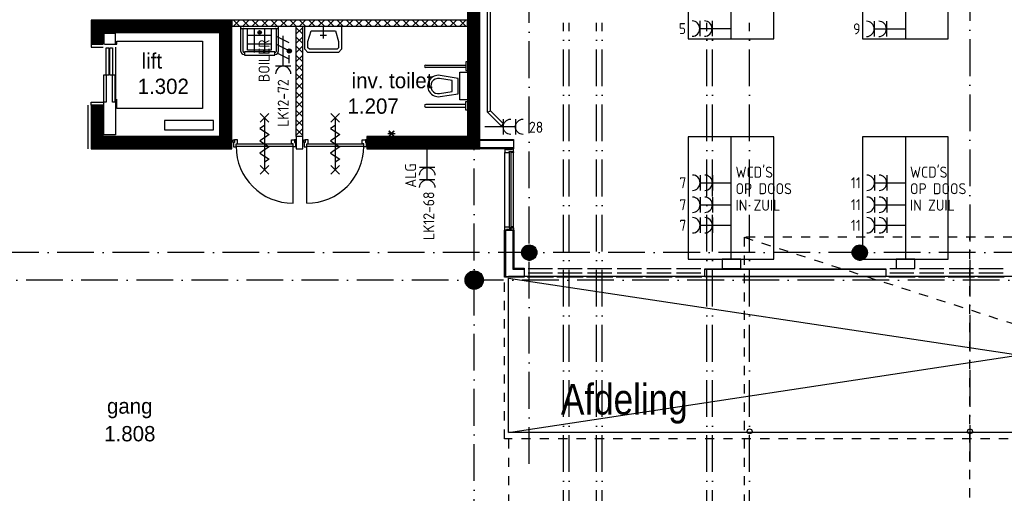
# Model space of a CAD drawing. Header units: millimetres. Extents: x 84333 to 241285, y -2244 to 84291.
# Tile 27 of 74: x 132493 to 148579, y 38094 to 45829. Entities that reach past the tile are written whole.
import ezdxf
from ezdxf.enums import TextEntityAlignment as Align

# ---------------------------------------------------------------- set-up
doc = ezdxf.new("R2010")
doc.units = ezdxf.units.MM
doc.header["$LTSCALE"] = 100
doc.linetypes.add('DASHDOT', pattern=[9, 6, -1.5, 0, -1.5])
doc.linetypes.add('DASHED', pattern=[3, 1.5, -1.5])
doc.layers.get('0').update_dxf_attribs({"linetype": 'CONTINUOUS'})
for name, color, linetype in [('02-61-25-tekst025', 10, 'CONTINUOUS'), ('AFDELING', 4, 'CONTINUOUS'), ('AL$1----_ALGEMEEN', 7, 'CONTINUOUS'), ('AL$7----_STRAMIEN', 1, 'DASHDOT'), ('AL22----_BINNENWAND', 7, 'CONTINUOUS'), ('AL23----_VLOEREN', 4, 'CONTINUOUS'), ('AL28----_KONSTRUKTIE', 3, 'CONTINUOUS'), ('AL31----_BUITENKOZ', 7, 'CONTINUOUS'), ('AL32----_BINNENKOZ', 7, 'CONTINUOUS'), ('AL34----_BALUSTRADES', 4, 'DASHED'), ('AL65----_BEVEILIGING', 7, 'CONTINUOUS'), ('AL66----_TRANSPINST', 7, 'CONTINUOUS'), ('AL74----_INRSANITAIR', 7, 'CONTINUOUS'), ('ALXA1---_RASTER50', 12, 'CONTINUOUS'), ('ALXA7---_KALKZVUIL', 1, 'CONTINUOUS'), ('ALXAA---_GEWBETON', 12, 'CONTINUOUS'), ('ALXAB---_PREFABBETON', 1, 'CONTINUOUS'), ('ALXOU---_GLAS', 7, 'CONTINUOUS'), ('BOUW', 8, 'CONTINUOUS'), ('EA61303-_ARCEER', 1, 'CONTINUOUS'), ('EB63103-_ATTRIB', 2, 'CONTINUOUS'), ('EL61303-_WANDGOOT', 3, 'CONTINUOUS'), ('EL63103-_LICHT-WCD230V', 3, 'CONTINUOUS'), ('EL6441--_DATACOM', 3, 'CONTINUOUS'), ('FL82----', 7, 'CONTINUOUS'), ('MAATV-SPARING', 1, 'CONTINUOUS'), ('TEKST25', 10, 'CONTINUOUS')]:
    doc.layers.add(name, color=color, linetype=linetype)
doc.styles.add('1_8', font='ISO', dxfattribs={"height": 1.8})
doc.styles.add('2_0', font='iso', dxfattribs={"height": 200})
doc.styles.add('BURO-025', font='BUROFONT.shx', dxfattribs={"height": 250})
doc.styles.add('ISO', font='ISO.shx')
doc.styles.get("Standard").update_dxf_attribs({"font": 'iso.shx'})
doc.styles.add('TECHNIC', font='technic_.ttf')

# ---------------------------------------------------------------- blocks, each defined once
blk = doc.blocks.new('ES3W2A')
for p, q in [((1.25, 2), (-1.25, 2)), ((0, 2), (0, -3)), ((1.25, 0), (-1.25, 0))]:
    blk.add_line(p, q)
for centre in [(0, 3.25), (0, 1.25)]:
    blk.add_arc(centre, 1.25, 180, 0)
at = {"style": '1_8'}
for tag, flags, p in [('VERMOGEN', 9, (-2.5, 5)), ('GROEP', 8, (0, 5)), ('SCHAK', 8, (2.5, 5)), ('GELIJK', 9, (5, 5)), ('TAL', 8, (2.5, 5)), ('KAST', 9, (7, 5))]:
    blk.add_attdef(tag, text='', height=1.8, rotation=90, dxfattribs=dict(at, flags=flags)).set_placement(p, align=Align.MIDDLE_CENTER)
at = {"style": '1_8', "width": 0.7, "flags": 8}
blk.add_attdef('DOEL', text='', height=1.8, rotation=90, dxfattribs=at).set_placement((-2.5, 5), align=Align.MIDDLE_LEFT)
at = {"style": '1_8', "flags": 9}
blk.add_attdef('M_CODE', text='', height=1.8, dxfattribs=at).set_placement((0, 0), align=Align.MIDDLE_CENTER)
blk = doc.blocks.new('tafelc')
at = {"layer": '02-61-25-tekst025', "color": 9}
for p, q in [((-700, 1000), (-700, -1000)), ((700, 1000), (-700, 1000)), ((0, 1000), (0, -1000)), ((700, -1000), (700, 1000)), ((-700, -1000), (700, -1000))]:
    blk.add_line(p, q, dxfattribs=at)
blk = doc.blocks.new('ES2W2A')
at = {"color": 0}
for p, q in [((-1.25, 2), (1.25, 2)), ((0, 2), (0, -3))]:
    blk.add_line(p, q, dxfattribs=at)
at = {"color": 1}
for p, q in [((-1, 1.5), (-1, 0.17)), ((-1, 0.83), (1, -0.17)), ((-1.2, -0.77), (-1.2, -0.23)), ((-1.07, -0.83), (-1.07, -0.17)), ((-1, -0.5), (1, -1.5)), ((-0.93, -0.83), (-0.93, -0.17)), ((-0.8, -0.77), (-0.8, -0.23)), ((-1, -1.83), (1, -2.83))]:
    blk.add_line(p, q, dxfattribs=at)
blk.add_circle((-1, -0.5), 0.333, dxfattribs=at)
at = {"color": 0}
blk.add_arc((0, 3.25), 1.25, 180, 0, dxfattribs=at)
at = {"style": '1_8'}
for tag, flags, p in [('VERMOGEN', 9, (-2.5, 6.25)), ('SCHAK', 8, (2.5, 6.25)), ('GROEP', 8, (0, 4.25)), ('TAL', 8, (2.5, 6.25)), ('KAST', 9, (7, 6.25))]:
    blk.add_attdef(tag, text='', height=1.8, rotation=90, dxfattribs=dict(at, flags=flags)).set_placement(p, align=Align.MIDDLE_CENTER)
at = {"style": '1_8', "flags": 8}
blk.add_attdef('DOEL', text='', height=1.8, rotation=90, dxfattribs=at).set_placement((-2.5, 2.75), align=Align.MIDDLE_LEFT)
at = {"style": '1_8', "flags": 9}
blk.add_attdef('M_CODE', text='', height=1.8, dxfattribs=at).set_placement((0, 0), align=Align.MIDDLE_CENTER)
blk = doc.blocks.new('EH100005')
blk.add_lwpolyline([(-1, -0.5), (0, -0.5), (0, 0.5), (-1, 0.5)])
at = {"style": '2_0', "flags": 9}
blk.add_attdef('HULPSTUK', text='', height=0.5, dxfattribs=at).set_placement((0, 0), align=Align.MIDDLE)
blk = doc.blocks.new('EH100000')
at = {"linetype": 'ByBlock'}
for p, q in [((1, 0.5), (0, 0.5)), ((1, 0.5, 1), (0, 0.5, 1)), ((0, -0.5, 1), (1, -0.5, 1)), ((1, -0.5), (0, -0.5))]:
    blk.add_line(p, q, dxfattribs=at)
at = {"linetype": 'ByBlock', "invisible_edges": 15}
for points in [[(1, -0.5), (0, -0.5), (0, 0.5), (1, 0.5)], [(0, 0.5), (1, 0.5), (1, 0.5, 1), (0, 0.5, 1)], [(0, -0.5, 1), (1, -0.5, 1), (1, -0.5), (0, -0.5)]]:
    blk.add_3dface(points, dxfattribs=at)
at = {"linetype": 'ByBlock', "style": '2_0', "flags": 8}
blk.add_attdef('FUNCTIE', text='', height=0.5, dxfattribs=at).set_placement((0.5, 0), align=Align.MIDDLE)
at = {"linetype": 'ByBlock', "flags": 9}
blk.add_attdef('SCHOT', text='', height=0.5, dxfattribs=at).set_placement((0.5, 0), align=Align.MIDDLE)
blk = doc.blocks.new('A$C13e6995e')
at = {"layer": 'AL$1----_ALGEMEEN', "color": 8, "linetype": 'DASHED'}
for p, q in [((59995, 44520), (59995, 36370)), ((85375, 44520), (59995, 44520)), ((59995, 44520), (85375, 36370)), ((63685, 36370), (63685, 44520))]:
    blk.add_line(p, q, dxfattribs=at)
at = {"layer": 'AL$7----_STRAMIEN', "color": 1}
for p, q in [((56485, 40820), (56485, 79257)), ((151985, 44270), (8891, 44270)), ((152377, 43820), (9684, 43820))]:
    blk.add_line(p, q, dxfattribs=at)
for points in [[(63685, 79257), (63685, 40820)], [(55585, 23440), (55585, 63920)]]:
    blk.add_lwpolyline(points, dxfattribs=at)
at = {"layer": 'AL$7----_STRAMIEN'}
for points in [[(57044, 10084), (57044, 48023)], [(57135, 10084), (57135, 48023)], [(57585, 10084), (57585, 48023)], [(57676, 10084), (57676, 48023)], [(59385, 10084), (59385, 48023)], [(59476, 10084), (59476, 48023)], [(60085, 10084), (60085, 48023)]]:
    blk.add_lwpolyline(points, dxfattribs=at)
at = {"layer": 'AL22----_BINNENWAND', "color": 8}
for p, q in [((55475, 48065), (51625, 48065)), ((51625, 48065), (51625, 47965)), ((51625, 47965), (55475, 47965)), ((52678, 46165), (52678, 47965)), ((52678, 47965), (52778, 47965)), ((52778, 47965), (52778, 46165)), ((55475, 47965), (55475, 48065)), ((52778, 46165), (52678, 46165)), ((55675, 45965), (55675, 46115)), ((55675, 46115), (56225, 46115)), ((56225, 46115), (56225, 45965)), ((56225, 45965), (55675, 45965)), ((56080, 43866), (56080, 44634)), ((56080, 44634), (56230, 44634)), ((56230, 44634), (56230, 44016)), ((56230, 44016), (56400, 44016)), ((56400, 44016), (56400, 43866)), ((59354, 44003), (62308, 44003)), ((59354, 43878), (59354, 44003)), ((62308, 44003), (62308, 43878)), ((56400, 43866), (56080, 43866)), ((62308, 43878), (59354, 43878))]:
    blk.add_line(p, q, dxfattribs=at)
at = {"layer": 'AL22----_BINNENWAND', "color": 8, "linetype": 'Continuous'}
for p, q in [((56225, 46100), (55675, 46100)), ((56225, 45980), (55675, 45980)), ((56095, 44634), (56095, 43881)), ((56215, 44634), (56215, 44001)), ((56215, 44001), (56400, 44001)), ((59354, 44001), (62308, 44001)), ((56095, 43881), (56400, 43881)), ((59354, 43881), (62308, 43881))]:
    blk.add_line(p, q, dxfattribs=at)
at = {"layer": 'AL23----_VLOEREN', "color": 8}
for p, q in [((72907, 43878), (56145, 43878)), ((56145, 41330), (72907, 43878)), ((56145, 41330), (56145, 43852)), ((56145, 43852), (72907, 41330)), ((72907, 41330), (56145, 41330))]:
    blk.add_line(p, q, dxfattribs=at)
at = {"layer": 'AL28----_KONSTRUKTIE', "color": 8, "linetype": 'Continuous'}
for p, q in [((55675, 45965), (55675, 55565)), ((55475, 55365), (55475, 46165)), ((49525, 48065), (49325, 48065)), ((49325, 48065), (49325, 47675)), ((51625, 48065), (49525, 48065)), ((49525, 48065), (49525, 48065)), ((51625, 46165), (51625, 48065)), ((49525, 47675), (49525, 47865)), ((49525, 47865), (51425, 47865)), ((51425, 47865), (51425, 46165)), ((49325, 47675), (49525, 47675)), ((49275, 46675), (49275, 45965)), ((49525, 46675), (49325, 46675)), ((49325, 46675), (49325, 45965)), ((49525, 46165), (49525, 46675)), ((51425, 46165), (49525, 46165)), ((51625, 46165), (51625, 46165)), ((51625, 45965), (51625, 46165)), ((55475, 46165), (53830, 46165)), ((53830, 46165), (53830, 45965)), ((49325, 45965), (51625, 45965)), ((53830, 45965), (55675, 45965))]:
    blk.add_line(p, q, dxfattribs=at)
at = {"layer": 'AL28----_KONSTRUKTIE', "color": 8}
for p, q in [((52784, 46165), (52675, 46165)), ((52675, 46165), (52675, 45965)), ((52784, 45965), (52784, 46165)), ((52675, 45965), (52784, 45965))]:
    blk.add_line(p, q, dxfattribs=at)
for centre, radius in [((56485, 44270), 125), ((61885, 44270), 125), ((55585, 43820), 150), ((60085, 41351), 40), ((63685, 41351), 40)]:
    blk.add_circle(centre, radius, dxfattribs=at)
at = {"layer": 'AL31----_BUITENKOZ', "color": 8, "linetype": 'Continuous'}
for p, q in [((56092, 45960), (56086, 45960)), ((56086, 45960), (56086, 45941)), ((56086, 45941), (56086, 45904)), ((56086, 45904), (56093, 45904)), ((56106, 45960), (56092, 45960)), ((56093, 45904), (56097, 45904)), ((56097, 45904), (56105, 45904)), ((56105, 45904), (56158, 45904)), ((56115, 45960), (56106, 45960)), ((56106, 45960), (56106, 45960)), ((56115, 45946), (56115, 45960)), ((56195, 45946), (56115, 45946)), ((56158, 45904), (56158, 45921)), ((56158, 45921), (56225, 45921)), ((56188, 45921), (56220, 45921)), ((56188, 45904), (56188, 45921)), ((56225, 45904), (56188, 45904)), ((56205, 45960), (56195, 45960)), ((56195, 45960), (56195, 45946)), ((56219, 45960), (56205, 45960)), ((56205, 45960), (56205, 45960)), ((56225, 45960), (56219, 45960)), ((56220, 45921), (56220, 45916)), ((56220, 45916), (56225, 45916)), ((56225, 45921), (56225, 45960)), ((56225, 45916), (56225, 45904)), ((56086, 44653), (56086, 44690)), ((56086, 44690), (56093, 44690)), ((56086, 44634), (56086, 44653)), ((56092, 44634), (56086, 44634)), ((56105, 44634), (56092, 44634)), ((56093, 44690), (56097, 44690)), ((56097, 44690), (56105, 44690)), ((56105, 44690), (56158, 44690)), ((56115, 44634), (56105, 44634)), ((56105, 44634), (56105, 44634)), ((56195, 44648), (56115, 44648)), ((56115, 44648), (56115, 44634)), ((56158, 44690), (56158, 44673)), ((56158, 44673), (56225, 44673)), ((56225, 44690), (56188, 44690)), ((56188, 44690), (56188, 44673)), ((56188, 44673), (56220, 44673)), ((56195, 44634), (56195, 44648)), ((56205, 44634), (56195, 44634)), ((56219, 44634), (56205, 44634)), ((56205, 44634), (56205, 44634)), ((56225, 44634), (56219, 44634)), ((56220, 44673), (56220, 44678)), ((56220, 44678), (56225, 44678)), ((56225, 44678), (56225, 44690)), ((56225, 44673), (56225, 44634))]:
    blk.add_line(p, q, dxfattribs=at)
at = {"layer": 'AL31----_BUITENKOZ', "color": 8}
for p, q in [((56086, 44690), (56086, 45904)), ((56225, 44690), (56225, 45904))]:
    blk.add_line(p, q, dxfattribs=at)
at = {"layer": 'AL32----_BINNENKOZ', "color": 8}
for p, q in [((51645, 46065), (51645, 46109)), ((51645, 46109), (51668, 46109)), ((51668, 46065), (51645, 46065)), ((51668, 46065), (51653, 46065)), ((51653, 46065), (51653, 45995)), ((51720, 46109), (51668, 46109)), ((51668, 46109), (51668, 46065)), ((51695, 46046), (52625, 46046)), ((51695, 45995), (51695, 46046)), ((51695, 46046), (51720, 46046)), ((51695, 46006), (52625, 46006)), ((51720, 46046), (51720, 46109)), ((52600, 46046), (52600, 46109)), ((52600, 46109), (52652, 46109)), ((52625, 46046), (52600, 46046)), ((52625, 45995), (52625, 46046)), ((52625, 45076), (52625, 46006)), ((52675, 46109), (52652, 46109)), ((52652, 46109), (52652, 46065)), ((52652, 46065), (52675, 46065)), ((52652, 46065), (52667, 46065)), ((52667, 46065), (52667, 45995)), ((52675, 46065), (52675, 46109)), ((52800, 46065), (52800, 46109)), ((52800, 46109), (52823, 46109)), ((52823, 46065), (52800, 46065)), ((52823, 46065), (52808, 46065)), ((52808, 46065), (52808, 45995)), ((52875, 46109), (52823, 46109)), ((52823, 46109), (52823, 46065)), ((52850, 45995), (52850, 46046)), ((52850, 46046), (52875, 46046)), ((52850, 46046), (53780, 46046)), ((52850, 45076), (52850, 46006)), ((52850, 46006), (53780, 46006)), ((52875, 46046), (52875, 46109)), ((53755, 46046), (53755, 46109)), ((53755, 46109), (53807, 46109)), ((53780, 46046), (53755, 46046)), ((53780, 45995), (53780, 46046)), ((53830, 46109), (53807, 46109)), ((53807, 46109), (53807, 46065)), ((53807, 46065), (53830, 46065)), ((53807, 46065), (53822, 46065)), ((53822, 46065), (53822, 45995)), ((53830, 46065), (53830, 46109)), ((51653, 45995), (51695, 45995)), ((52667, 45995), (52625, 45995)), ((52808, 45995), (52850, 45995)), ((53822, 45995), (53780, 45995)), ((56467, 44010), (56862, 44010)), ((56467, 43938), (56862, 43938)), ((56952, 44010), (57347, 44010)), ((56952, 43938), (57347, 43938)), ((57437, 44010), (57832, 44010)), ((57437, 43938), (57832, 43938)), ((57922, 44010), (58317, 44010)), ((57922, 43938), (58317, 43938)), ((58407, 44010), (58802, 44010)), ((58407, 43938), (58802, 43938)), ((58892, 44010), (59287, 44010)), ((58892, 43938), (59287, 43938)), ((62375, 44010), (62770, 44010)), ((62375, 43938), (62770, 43938)), ((62860, 44010), (63255, 44010)), ((62860, 43938), (63255, 43938)), ((63345, 44010), (63740, 44010)), ((63345, 43938), (63740, 43938)), ((63830, 44010), (64225, 44010)), ((63830, 43938), (64225, 43938)), ((56450, 43871), (56879, 43871)), ((56935, 43871), (57364, 43871)), ((57420, 43871), (57849, 43871)), ((57905, 43871), (58334, 43871)), ((58390, 43871), (58819, 43871)), ((58875, 43871), (59304, 43871)), ((62358, 43871), (62787, 43871)), ((62843, 43871), (63272, 43871)), ((63328, 43871), (63757, 43871)), ((63813, 43871), (64242, 43871))]:
    blk.add_line(p, q, dxfattribs=at)
for centre, start, end in [((52625, 46006), 180, 270), ((52850, 46006), 270, 0)]:
    blk.add_arc(centre, 930, start, end, dxfattribs=at)
at = {"layer": 'AL34----_BALUSTRADES', "color": 8}
for p, q in [((56080, 41230), (56080, 43852)), ((73007, 41230), (56080, 41230)), ((56145, 41219), (56145, 37720))]:
    blk.add_line(p, q, dxfattribs=at)
at = {"layer": 'AL65----_BEVEILIGING', "color": 8, "linetype": 'Continuous'}
for p, q in [((52230, 46541), (52090, 46401)), ((52090, 46541), (52230, 46401)), ((52160, 46346), (52085, 46296)), ((52160, 46471), (52160, 45621)), ((52085, 46296), (52235, 46196)), ((52235, 46196), (52160, 46146)), ((52160, 46146), (52085, 46096)), ((52085, 46096), (52235, 45996)), ((52160, 45946), (52085, 45896)), ((52085, 45896), (52235, 45796)), ((52235, 45996), (52160, 45946)), ((52230, 45691), (52090, 45551)), ((52090, 45691), (52230, 45551)), ((52235, 45796), (52160, 45746))]:
    blk.add_line(p, q, dxfattribs=at)
for points in [[(53245, 46541), (53385, 46401)], [(53385, 46541), (53245, 46401)], [(53315, 46346), (53240, 46296), (53390, 46196), (53315, 46146)], [(53315, 46471), (53315, 45621)], [(53315, 46146), (53240, 46096), (53390, 45996), (53315, 45946)], [(53315, 45946), (53240, 45896), (53390, 45796), (53315, 45746)], [(53245, 45691), (53385, 45551)], [(53385, 45691), (53245, 45551)]]:
    blk.add_lwpolyline(points, dxfattribs=at)
at = {"layer": 'AL66----_TRANSPINST', "color": 8, "linetype": 'Continuous'}
for p, q in [((49725, 47845), (49535, 47845)), ((49535, 47845), (49535, 47675)), ((49725, 47675), (49725, 47845)), ((49325, 47675), (49325, 47625)), ((49325, 47625), (49525, 47625)), ((49545, 47675), (49745, 47675)), ((49575, 47615), (49615, 47615)), ((49575, 47165), (49575, 47615)), ((49615, 47615), (49615, 47165)), ((49635, 47615), (49675, 47615)), ((49635, 47165), (49635, 47615)), ((49675, 47615), (49675, 47165)), ((49725, 47625), (49725, 46725)), ((49745, 47675), (49745, 47725)), ((49745, 47725), (51145, 47725)), ((51145, 47725), (51145, 46625)), ((49535, 47175), (49575, 47175)), ((49535, 46725), (49535, 47175)), ((49575, 47175), (49575, 46725)), ((49615, 47165), (49575, 47165)), ((49675, 47165), (49635, 47165)), ((49675, 47175), (49715, 47175)), ((49675, 46725), (49675, 47175)), ((49715, 47175), (49715, 46725)), ((49325, 46675), (49325, 46725)), ((49325, 46725), (49525, 46725)), ((49575, 46725), (49535, 46725)), ((49535, 46195), (49535, 46725)), ((49715, 46725), (49675, 46725)), ((49725, 46725), (49725, 46195)), ((49745, 46625), (49745, 46775)), ((51145, 46625), (49745, 46625)), ((51325, 46425), (50525, 46425)), ((50525, 46425), (50525, 46275)), ((51325, 46275), (51325, 46425)), ((49725, 46195), (49535, 46195)), ((50525, 46275), (51325, 46275))]:
    blk.add_line(p, q, dxfattribs=at)
at = {"layer": 'AL74----_INRSANITAIR', "color": 8}
for p, q in [((51775, 47555), (51775, 47955)), ((51785, 47965), (52375, 47965)), ((52080, 47958), (52080, 47972)), ((52385, 47955), (52385, 47555)), ((51785, 47930), (52375, 47930)), ((51810, 47555), (51810, 47920)), ((52071, 47865), (52089, 47865)), ((52080, 47873), (52080, 47857)), ((52350, 47920), (52350, 47555)), ((51830, 47540), (51825, 47540)), ((51830, 47505), (51825, 47505)), ((52330, 47550), (51830, 47550)), ((51830, 47550), (51830, 47495)), ((51830, 47495), (52330, 47495)), ((52330, 47495), (52330, 47550)), ((52335, 47540), (52330, 47540)), ((52335, 47505), (52330, 47505)), ((54795, 47333), (55446, 47333)), ((55446, 47293), (54795, 47293)), ((55475, 47383), (55446, 47383)), ((55446, 47383), (55446, 47243)), ((55446, 47243), (55475, 47243)), ((55446, 46687), (54795, 46687)), ((55446, 46597), (55446, 46737)), ((55446, 46737), (55475, 46737)), ((54795, 46647), (55446, 46647)), ((55475, 46597), (55446, 46597))]:
    blk.add_line(p, q, dxfattribs=at)
at = {"layer": 'AL74----_INRSANITAIR', "color": 8, "linetype": 'Continuous'}
for p, q in [((52820, 47715), (52820, 47965)), ((52820, 47965), (53420, 47965)), ((53420, 47965), (53370, 47965)), ((53420, 47965), (53420, 47715)), ((51879, 47574), (51879, 47924)), ((52267, 47816), (51879, 47816)), ((51988, 47921), (51988, 47539)), ((52157, 47924), (52157, 47535)), ((52267, 47926), (52267, 47574)), ((52870, 47715), (52920, 47890)), ((52920, 47890), (53320, 47890)), ((53320, 47890), (53370, 47715)), ((52267, 47673), (51879, 47673)), ((52820, 47590), (52820, 47715)), ((52870, 47615), (52870, 47715)), ((52895, 47590), (52870, 47615)), ((52870, 47615), (52870, 47615)), ((53370, 47615), (53345, 47590)), ((53370, 47715), (53370, 47615)), ((53370, 47615), (53370, 47615)), ((53420, 47715), (53420, 47590)), ((52267, 47574), (51879, 47574)), ((52870, 47540), (52820, 47590)), ((53370, 47540), (52870, 47540)), ((53345, 47590), (52895, 47590)), ((52895, 47590), (52895, 47590)), ((53345, 47590), (53345, 47590)), ((53420, 47590), (53370, 47540)), ((55325, 47115), (55028, 47163)), ((55350, 46765), (55350, 47215)), ((55350, 47215), (55475, 47215)), ((55475, 47215), (55475, 46765)), ((55225, 47080), (55020, 47113)), ((55225, 46900), (55225, 47080)), ((55325, 46865), (55325, 47115)), ((55020, 46867), (55225, 46900)), ((55028, 46817), (55325, 46865)), ((55475, 46765), (55350, 46765))]:
    blk.add_line(p, q, dxfattribs=at)
for points in [[(53120, 47965), (53120, 47765)], [(53170, 47815), (53070, 47815)]]:
    blk.add_lwpolyline(points, dxfattribs=at)
at = {"layer": 'AL74----_INRSANITAIR', "color": 8}
for radius in [30, 20]:
    blk.add_circle((52080, 47865), radius, dxfattribs=at)
for centre, radius, start, end in [((51785, 47955), 10, 90, 180), ((51785, 47940), 10, 180, 270), ((52375, 47955), 10, 0, 90), ((52375, 47940), 10, 270, 0), ((51820, 47920), 10, 90, 180), ((52340, 47920), 10, 0, 90), ((51825, 47555), 50, 180, 270), ((51825, 47555), 15, 180, 270), ((52335, 47555), 50, 270, 0), ((52335, 47555), 15, 270, 0), ((54795, 47313), 20, 90, 270), ((54795, 46667), 20, 90, 270)]:
    blk.add_arc(centre, radius, start, end, dxfattribs=at)
at = {"layer": 'AL74----_INRSANITAIR', "color": 8, "linetype": 'Continuous'}
for radius in [175, 125]:
    blk.add_arc((55000, 46990), radius, 80.8673, 279.1327, dxfattribs=at)
at = {"layer": 'ALXA1---_RASTER50', "color": 8}
for p, q in [((55485, 45965), (55485, 55565)), ((55505, 45965), (55505, 55565)), ((55525, 45965), (55525, 55565)), ((55545, 45965), (55545, 55565)), ((55565, 45965), (55565, 55565)), ((55585, 45965), (55585, 55565)), ((55605, 45965), (55605, 55565)), ((55625, 45965), (55625, 55565)), ((55645, 45965), (55645, 55565)), ((55665, 45965), (55665, 55565)), ((49345, 47675), (49345, 48065)), ((49365, 47675), (49365, 48065)), ((49385, 47675), (49385, 48065)), ((49405, 47675), (49405, 48065)), ((49425, 47675), (49425, 48065)), ((49445, 47675), (49445, 48065)), ((49465, 47675), (49465, 48065)), ((49485, 47675), (49485, 48065)), ((49505, 47675), (49505, 48065)), ((49525, 47865), (49525, 48065)), ((49545, 47865), (49545, 48065)), ((49565, 47865), (49565, 48065)), ((49585, 47865), (49585, 48065)), ((49605, 47865), (49605, 48065)), ((49625, 47865), (49625, 48065)), ((49645, 47865), (49645, 48065)), ((49665, 47865), (49665, 48065)), ((49685, 47865), (49685, 48065)), ((49705, 47865), (49705, 48065)), ((49725, 47865), (49725, 48065)), ((49745, 47865), (49745, 48065)), ((49765, 47865), (49765, 48065)), ((49785, 47865), (49785, 48065)), ((49805, 47865), (49805, 48065)), ((49825, 47865), (49825, 48065)), ((49845, 47865), (49845, 48065)), ((49865, 47865), (49865, 48065)), ((49885, 47865), (49885, 48065)), ((49905, 47865), (49905, 48065)), ((49925, 47865), (49925, 48065)), ((49945, 47865), (49945, 48065)), ((49965, 47865), (49965, 48065)), ((49985, 47865), (49985, 48065)), ((50005, 47865), (50005, 48065)), ((50025, 47865), (50025, 48065)), ((50045, 47865), (50045, 48065)), ((50065, 47865), (50065, 48065)), ((50085, 47865), (50085, 48065)), ((50105, 47865), (50105, 48065)), ((50125, 47865), (50125, 48065)), ((50145, 47865), (50145, 48065)), ((50165, 47865), (50165, 48065)), ((50185, 47865), (50185, 48065)), ((50205, 47865), (50205, 48065)), ((50225, 47865), (50225, 48065)), ((50245, 47865), (50245, 48065)), ((50265, 47865), (50265, 48065)), ((50285, 47865), (50285, 48065)), ((50305, 47865), (50305, 48065)), ((50325, 47865), (50325, 48065)), ((50345, 47865), (50345, 48065)), ((50365, 47865), (50365, 48065)), ((50385, 47865), (50385, 48065)), ((50405, 47865), (50405, 48065)), ((50425, 47865), (50425, 48065)), ((50445, 47865), (50445, 48065)), ((50465, 47865), (50465, 48065)), ((50485, 47865), (50485, 48065)), ((50505, 47865), (50505, 48065)), ((50525, 47865), (50525, 48065)), ((50545, 47865), (50545, 48065)), ((50565, 47865), (50565, 48065)), ((50585, 47865), (50585, 48065)), ((50605, 47865), (50605, 48065)), ((50625, 47865), (50625, 48065)), ((50645, 47865), (50645, 48065)), ((50665, 47865), (50665, 48065)), ((50685, 47865), (50685, 48065)), ((50705, 47865), (50705, 48065)), ((50725, 47865), (50725, 48065)), ((50745, 47865), (50745, 48065)), ((50765, 47865), (50765, 48065)), ((50785, 47865), (50785, 48065)), ((50805, 47865), (50805, 48065)), ((50825, 47865), (50825, 48065)), ((50845, 47865), (50845, 48065)), ((50865, 47865), (50865, 48065)), ((50885, 47865), (50885, 48065)), ((50905, 47865), (50905, 48065)), ((50925, 47865), (50925, 48065)), ((50945, 47865), (50945, 48065)), ((50965, 47865), (50965, 48065)), ((50985, 47865), (50985, 48065)), ((51005, 47865), (51005, 48065)), ((51025, 47865), (51025, 48065)), ((51045, 47865), (51045, 48065)), ((51065, 47865), (51065, 48065)), ((51085, 47865), (51085, 48065)), ((51105, 47865), (51105, 48065)), ((51125, 47865), (51125, 48065)), ((51145, 47865), (51145, 48065)), ((51165, 47865), (51165, 48065)), ((51185, 47865), (51185, 48065)), ((51205, 47865), (51205, 48065)), ((51225, 47865), (51225, 48065)), ((51245, 47865), (51245, 48065)), ((51265, 47865), (51265, 48065)), ((51285, 47865), (51285, 48065)), ((51305, 47865), (51305, 48065)), ((51325, 47865), (51325, 48065)), ((51345, 47865), (51345, 48065)), ((51365, 47865), (51365, 48065)), ((51385, 47865), (51385, 48065)), ((51405, 47865), (51405, 48065)), ((51425, 47865), (51425, 48065)), ((51445, 45965), (51445, 48065)), ((51465, 45965), (51465, 48065)), ((51485, 45965), (51485, 48065)), ((51505, 45965), (51505, 48065)), ((51525, 45965), (51525, 48065)), ((51545, 45965), (51545, 48065)), ((51565, 45965), (51565, 48065)), ((51585, 45965), (51585, 48065)), ((51605, 45965), (51605, 48065)), ((49345, 45965), (49345, 46675)), ((49365, 45965), (49365, 46675)), ((49385, 45965), (49385, 46675)), ((49405, 45965), (49405, 46675)), ((49425, 45965), (49425, 46675)), ((49445, 45965), (49445, 46675)), ((49465, 45965), (49465, 46675)), ((49485, 45965), (49485, 46675)), ((49505, 45965), (49505, 46675)), ((49525, 45965), (49525, 46165)), ((49545, 45965), (49545, 46165)), ((49565, 45965), (49565, 46165)), ((49585, 45965), (49585, 46165)), ((49605, 45965), (49605, 46165)), ((49625, 45965), (49625, 46165)), ((49645, 45965), (49645, 46165)), ((49665, 45965), (49665, 46165)), ((49685, 45965), (49685, 46165)), ((49705, 45965), (49705, 46165)), ((49725, 45965), (49725, 46165)), ((49745, 45965), (49745, 46165)), ((49765, 45965), (49765, 46165)), ((49785, 45965), (49785, 46165)), ((49805, 45965), (49805, 46165)), ((49825, 45965), (49825, 46165)), ((49845, 45965), (49845, 46165)), ((49865, 45965), (49865, 46165)), ((49885, 45965), (49885, 46165)), ((49905, 45965), (49905, 46165)), ((49925, 45965), (49925, 46165)), ((49945, 45965), (49945, 46165)), ((49965, 45965), (49965, 46165)), ((49985, 45965), (49985, 46165)), ((50005, 45965), (50005, 46165)), ((50025, 45965), (50025, 46165)), ((50045, 45965), (50045, 46165)), ((50065, 45965), (50065, 46165)), ((50085, 45965), (50085, 46165)), ((50105, 45965), (50105, 46165)), ((50125, 45965), (50125, 46165)), ((50145, 45965), (50145, 46165)), ((50165, 45965), (50165, 46165)), ((50185, 45965), (50185, 46165)), ((50205, 45965), (50205, 46165)), ((50225, 45965), (50225, 46165)), ((50245, 45965), (50245, 46165)), ((50265, 45965), (50265, 46165)), ((50285, 45965), (50285, 46165)), ((50305, 45965), (50305, 46165)), ((50325, 45965), (50325, 46165)), ((50345, 45965), (50345, 46165)), ((50365, 45965), (50365, 46165)), ((50385, 45965), (50385, 46165)), ((50405, 45965), (50405, 46165)), ((50425, 45965), (50425, 46165)), ((50445, 45965), (50445, 46165)), ((50465, 45965), (50465, 46165)), ((50485, 45965), (50485, 46165)), ((50505, 45965), (50505, 46165)), ((50525, 45965), (50525, 46165)), ((50545, 45965), (50545, 46165)), ((50565, 45965), (50565, 46165)), ((50585, 45965), (50585, 46165)), ((50605, 45965), (50605, 46165)), ((50625, 45965), (50625, 46165)), ((50645, 45965), (50645, 46165)), ((50665, 45965), (50665, 46165)), ((50685, 45965), (50685, 46165)), ((50705, 45965), (50705, 46165)), ((50725, 45965), (50725, 46165)), ((50745, 45965), (50745, 46165)), ((50765, 45965), (50765, 46165)), ((50785, 45965), (50785, 46165)), ((50805, 45965), (50805, 46165)), ((50825, 45965), (50825, 46165)), ((50845, 45965), (50845, 46165)), ((50865, 45965), (50865, 46165)), ((50885, 45965), (50885, 46165)), ((50905, 45965), (50905, 46165)), ((50925, 45965), (50925, 46165)), ((50945, 45965), (50945, 46165)), ((50965, 45965), (50965, 46165)), ((50985, 45965), (50985, 46165)), ((51005, 45965), (51005, 46165)), ((51025, 45965), (51025, 46165)), ((51045, 45965), (51045, 46165)), ((51065, 45965), (51065, 46165)), ((51085, 45965), (51085, 46165)), ((51105, 45965), (51105, 46165)), ((51125, 45965), (51125, 46165)), ((51145, 45965), (51145, 46165)), ((51165, 45965), (51165, 46165)), ((51185, 45965), (51185, 46165)), ((51205, 45965), (51205, 46165)), ((51225, 45965), (51225, 46165)), ((51245, 45965), (51245, 46165)), ((51265, 45965), (51265, 46165)), ((51285, 45965), (51285, 46165)), ((51305, 45965), (51305, 46165)), ((51325, 45965), (51325, 46165)), ((51345, 45965), (51345, 46165)), ((51365, 45965), (51365, 46165)), ((51385, 45965), (51385, 46165)), ((51405, 45965), (51405, 46165)), ((51425, 45965), (51425, 46165)), ((53845, 45965), (53845, 46165)), ((53865, 45965), (53865, 46165)), ((53885, 45965), (53885, 46165)), ((53905, 45965), (53905, 46165)), ((53925, 45965), (53925, 46165)), ((53945, 45965), (53945, 46165)), ((53965, 45965), (53965, 46165)), ((53985, 45965), (53985, 46165)), ((54005, 45965), (54005, 46165)), ((54025, 45965), (54025, 46165)), ((54045, 45965), (54045, 46165)), ((54065, 45965), (54065, 46165)), ((54085, 45965), (54085, 46165)), ((54105, 45965), (54105, 46165)), ((54125, 45965), (54125, 46165)), ((54145, 45965), (54145, 46165)), ((54165, 45965), (54165, 46165)), ((54185, 45965), (54185, 46165)), ((54205, 45965), (54205, 46165)), ((54225, 45965), (54225, 46165)), ((54245, 45965), (54245, 46165)), ((54265, 45965), (54265, 46165)), ((54285, 45965), (54285, 46165)), ((54305, 45965), (54305, 46165)), ((54325, 45965), (54325, 46165)), ((54345, 45965), (54345, 46165)), ((54365, 45965), (54365, 46165)), ((54385, 45965), (54385, 46165)), ((54405, 45965), (54405, 46165)), ((54425, 45965), (54425, 46165)), ((54445, 45965), (54445, 46165)), ((54465, 45965), (54465, 46165)), ((54485, 45965), (54485, 46165)), ((54505, 45965), (54505, 46165)), ((54525, 45965), (54525, 46165)), ((54545, 45965), (54545, 46165)), ((54565, 45965), (54565, 46165)), ((54585, 45965), (54585, 46165)), ((54605, 45965), (54605, 46165)), ((54625, 45965), (54625, 46165)), ((54645, 45965), (54645, 46165)), ((54665, 45965), (54665, 46165)), ((54685, 45965), (54685, 46165)), ((54705, 45965), (54705, 46165)), ((54725, 45965), (54725, 46165)), ((54745, 45965), (54745, 46165)), ((54765, 45965), (54765, 46165)), ((54785, 45965), (54785, 46165)), ((54805, 45965), (54805, 46165)), ((54825, 45965), (54825, 46165)), ((54845, 45965), (54845, 46165)), ((54865, 45965), (54865, 46165)), ((54885, 45965), (54885, 46165)), ((54905, 45965), (54905, 46165)), ((54925, 45965), (54925, 46165)), ((54945, 45965), (54945, 46165)), ((54965, 45965), (54965, 46165)), ((54985, 45965), (54985, 46165)), ((55005, 45965), (55005, 46165)), ((55025, 45965), (55025, 46165)), ((55045, 45965), (55045, 46165)), ((55065, 45965), (55065, 46165)), ((55085, 45965), (55085, 46165)), ((55105, 45965), (55105, 46165)), ((55125, 45965), (55125, 46165)), ((55145, 45965), (55145, 46165)), ((55165, 45965), (55165, 46165)), ((55185, 45965), (55185, 46165)), ((55205, 45965), (55205, 46165)), ((55225, 45965), (55225, 46165)), ((55245, 45965), (55245, 46165)), ((55265, 45965), (55265, 46165)), ((55285, 45965), (55285, 46165)), ((55305, 45965), (55305, 46165)), ((55325, 45965), (55325, 46165)), ((55345, 45965), (55345, 46165)), ((55365, 45965), (55365, 46165)), ((55385, 45965), (55385, 46165)), ((55405, 45965), (55405, 46165)), ((55425, 45965), (55425, 46165)), ((55445, 45965), (55445, 46165)), ((55465, 45965), (55465, 46165))]:
    blk.add_line(p, q, dxfattribs=at)
at = {"layer": 'ALXA7---_KALKZVUIL', "color": 8}
for p, q in [((51652, 47965), (51752, 48065)), ((51752, 47965), (51652, 48065)), ((51806, 47965), (51906, 48065)), ((51906, 47965), (51806, 48065)), ((51960, 47965), (52060, 48065)), ((52060, 47965), (51960, 48065)), ((52114, 47965), (52214, 48065)), ((52214, 47965), (52114, 48065)), ((52268, 47965), (52368, 48065)), ((52368, 47965), (52268, 48065)), ((52422, 47965), (52522, 48065)), ((52522, 47965), (52422, 48065)), ((52576, 47965), (52676, 48065)), ((52676, 47965), (52576, 48065)), ((52678, 47940), (52778, 47840)), ((52678, 47840), (52778, 47940)), ((52730, 47965), (52830, 48065)), ((52830, 47965), (52730, 48065)), ((52884, 47965), (52984, 48065)), ((52984, 47965), (52884, 48065)), ((53038, 47965), (53138, 48065)), ((53138, 47965), (53038, 48065)), ((53192, 47965), (53292, 48065)), ((53292, 47965), (53192, 48065)), ((53346, 47965), (53446, 48065)), ((53446, 47965), (53346, 48065)), ((53500, 47965), (53600, 48065)), ((53600, 47965), (53500, 48065)), ((53654, 47965), (53754, 48065)), ((53754, 47965), (53654, 48065)), ((53808, 47965), (53908, 48065)), ((53908, 47965), (53808, 48065)), ((53962, 47965), (54062, 48065)), ((54062, 47965), (53962, 48065)), ((54116, 47965), (54216, 48065)), ((54216, 47965), (54116, 48065)), ((54270, 47965), (54370, 48065)), ((54370, 47965), (54270, 48065)), ((54424, 47965), (54524, 48065)), ((54524, 47965), (54424, 48065)), ((54578, 47965), (54678, 48065)), ((54678, 47965), (54578, 48065)), ((54732, 47965), (54832, 48065)), ((54832, 47965), (54732, 48065)), ((54886, 47965), (54986, 48065)), ((54986, 47965), (54886, 48065)), ((55040, 47965), (55140, 48065)), ((55140, 47965), (55040, 48065)), ((55194, 47965), (55294, 48065)), ((55294, 47965), (55194, 48065)), ((55348, 47965), (55448, 48065)), ((55448, 47965), (55348, 48065)), ((52678, 47790), (52778, 47690)), ((52678, 47690), (52778, 47790)), ((52678, 47640), (52778, 47540)), ((52678, 47540), (52778, 47640)), ((52678, 47490), (52778, 47390)), ((52678, 47390), (52778, 47490)), ((52678, 47340), (52778, 47240)), ((52678, 47240), (52778, 47340)), ((52678, 47190), (52778, 47090)), ((52678, 47090), (52778, 47190)), ((52678, 47040), (52778, 46940)), ((52678, 46940), (52778, 47040)), ((52678, 46890), (52778, 46790)), ((52678, 46790), (52778, 46890)), ((52678, 46740), (52778, 46640)), ((52678, 46640), (52778, 46740)), ((52678, 46590), (52778, 46490)), ((52678, 46490), (52778, 46590)), ((52678, 46440), (52778, 46340)), ((52678, 46340), (52778, 46440)), ((52678, 46290), (52778, 46190)), ((52678, 46190), (52778, 46290))]:
    blk.add_line(p, q, dxfattribs=at)
at = {"layer": 'ALXAA---_GEWBETON', "color": 8}
for p, q in [((56360, 44266), (56610, 44266)), ((56361, 44286), (56609, 44286)), ((56362, 44246), (56608, 44246)), ((56365, 44306), (56605, 44306)), ((56373, 44326), (56597, 44326)), ((56385, 44346), (56584, 44346)), ((56405, 44366), (56565, 44366)), ((56438, 44386), (56532, 44386)), ((61760, 44266), (62010, 44266)), ((61761, 44286), (62009, 44286)), ((61762, 44246), (62008, 44246)), ((61765, 44306), (62005, 44306)), ((61773, 44326), (61997, 44326)), ((61785, 44346), (61984, 44346)), ((61805, 44366), (61965, 44366)), ((61838, 44386), (61932, 44386)), ((56368, 44226), (56602, 44226)), ((56378, 44206), (56592, 44206)), ((56393, 44186), (56577, 44186)), ((56416, 44166), (56554, 44166)), ((56472, 44146), (56498, 44146)), ((61768, 44226), (62002, 44226)), ((61778, 44206), (61992, 44206)), ((61793, 44186), (61977, 44186)), ((61816, 44166), (61954, 44166)), ((61872, 44146), (61898, 44146)), ((55485, 43708), (55485, 43932)), ((55505, 43693), (55505, 43947)), ((55525, 43683), (55525, 43958)), ((55545, 43675), (55545, 43965)), ((55565, 43671), (55565, 43969)), ((55585, 43670), (55585, 43970)), ((55605, 43671), (55605, 43969)), ((55625, 43675), (55625, 43965)), ((55645, 43683), (55645, 43958)), ((55665, 43693), (55665, 43947)), ((55685, 43708), (55685, 43932)), ((55445, 43766), (55445, 43874)), ((55465, 43730), (55465, 43910)), ((55705, 43730), (55705, 43910)), ((55725, 43766), (55725, 43874))]:
    blk.add_line(p, q, dxfattribs=at)
at = {"layer": 'ALXAB---_PREFABBETON', "color": 8}
for p, q in [((55675, 47960), (55475, 48160)), ((49525, 47746), (49325, 47946)), ((49618, 47865), (49418, 48065)), ((49830, 47865), (49630, 48065)), ((50042, 47865), (49842, 48065)), ((50255, 47865), (50055, 48065)), ((50467, 47865), (50267, 48065)), ((50679, 47865), (50479, 48065)), ((50891, 47865), (50691, 48065)), ((51103, 47865), (50903, 48065)), ((51315, 47865), (51115, 48065)), ((51625, 47768), (51327, 48065)), ((51625, 47980), (51539, 48065)), ((55675, 47748), (55475, 47948)), ((49384, 47675), (49325, 47734)), ((51625, 47555), (51425, 47755)), ((55675, 47536), (55475, 47736)), ((51625, 47343), (51425, 47543)), ((55675, 47324), (55475, 47524)), ((51625, 47131), (51425, 47331)), ((55675, 47112), (55475, 47312)), ((51625, 46919), (51425, 47119)), ((55675, 46900), (55475, 47100)), ((51625, 46707), (51425, 46907)), ((55675, 46687), (55475, 46887)), ((49525, 46473), (49325, 46673)), ((51625, 46495), (51425, 46695)), ((55675, 46475), (55475, 46675)), ((49525, 46261), (49325, 46461)), ((51625, 46283), (51425, 46483)), ((55675, 46263), (55475, 46463)), ((49609, 45965), (49325, 46249)), ((51625, 46070), (51425, 46270)), ((55675, 46051), (55475, 46251)), ((49397, 45965), (49325, 46037)), ((49821, 45965), (49621, 46165)), ((50033, 45965), (49833, 46165)), ((50245, 45965), (50045, 46165)), ((50458, 45965), (50258, 46165)), ((50670, 45965), (50470, 46165)), ((50882, 45965), (50682, 46165)), ((51094, 45965), (50894, 46165)), ((51306, 45965), (51106, 46165)), ((51518, 45965), (51318, 46165)), ((54064, 45965), (53864, 46165)), ((54276, 45965), (54076, 46165)), ((54488, 45965), (54288, 46165)), ((54700, 45965), (54500, 46165)), ((54912, 45965), (54712, 46165)), ((55125, 45965), (54925, 46165)), ((55337, 45965), (55137, 46165)), ((55549, 45965), (55349, 46165)), ((53852, 45965), (53830, 45987))]:
    blk.add_line(p, q, dxfattribs=at)
at = {"layer": 'ALXOU---_GLAS', "color": 8}
for p, q in [((56160, 45919), (56186, 45919)), ((56160, 44675), (56160, 45919)), ((56186, 45919), (56186, 44675)), ((56186, 44675), (56160, 44675))]:
    blk.add_line(p, q, dxfattribs=at)
at = {"layer": 'AFDELING', "color": 8, "style": 'TECHNIC'}
for p in [(92219, 54468), (58038, 41625), (88108, 41444)]:
    blk.add_attdef('VIDE', text='', height=500, dxfattribs=at).set_placement(p, align=Align.CENTER)
blk.add_attdef('VIDE', text='', height=500, rotation=90, dxfattribs=at).set_placement((75129, 25766), align=Align.CENTER)
at = {"layer": 'BOUW', "style": 'BURO-025'}
for s, p in [('lift', (50152, 47276)), ('inv. toilet', (53582, 46954)), ('1.302', (50087, 46860)), ('1.207', (53516, 46537)), ('gang', (49586, 41638)), ('1.808', (49541, 41187))]:
    blk.add_text(s, height=250, dxfattribs=at).set_placement(p)
at = {"layer": 'MAATV-SPARING', "color": 8}
blk.add_text('*', height=270, dxfattribs=at).set_placement((54152, 46107))

msp = doc.modelspace()

# ---------------------------------------------------------------- hatches: boundary and pattern name
at = {"layer": 'EA61303-_ARCEER'}
h = msp.add_hatch(dxfattribs=at)
h.set_pattern_fill('LINE,N', color=256, scale=20, angle=225, style=0)
h.set_pattern_definition([(225, (144272.32, 41841.5), (44.901, -44.901), [])])
edge = h.paths.add_edge_path()
edge.add_line((144272, 41916), (143971, 41916))
edge = h.paths.add_edge_path()
edge.add_line((143971, 41916), (143971, 41767))
edge = h.paths.add_edge_path()
edge.add_line((143971, 41767), (144272, 41767))
edge = h.paths.add_edge_path()
edge.add_line((144272, 41767), (144272, 41916))
h = msp.add_hatch(dxfattribs=at)
h.set_pattern_fill('LINE,N', color=256, scale=20, angle=225, style=0)
h.set_pattern_definition([(225, (147114.904, 41841.5), (44.901, -44.901), [])])
edge = h.paths.add_edge_path()
edge.add_line((147115, 41916), (146814, 41916))
edge = h.paths.add_edge_path()
edge.add_line((146814, 41916), (146814, 41767))
edge = h.paths.add_edge_path()
edge.add_line((146814, 41767), (147115, 41767))
edge = h.paths.add_edge_path()
edge.add_line((147115, 41767), (147115, 41916))

# ---------------------------------------------------------------- linework, layer by layer
at = {"layer": 'FL82----'}
for points in [[(140362, 44093), (140136, 44319), (140136, 47368), (140362, 47595)], [(140398, 44128), (140186, 44340), (140186, 47347), (140398, 47559)], [(140136, 44319), (140186, 44340)], [(140362, 44093), (140398, 44128)]]:
    msp.add_lwpolyline(points, dxfattribs=at)

# ---------------------------------------------------------------- block references
at = {"layer": '02-61-25-tekst025'}
for p in [(144112, 46516), (146962, 46516), (144112, 42916), (146962, 42916)]:
    msp.add_blockref('tafelc', p, dxfattribs=at)
at = {"layer": 'EL61303-_WANDGOOT', "yscale": 149.5, "rotation": 180}
for name, p, xscale, zscale in [('EH100000', (144272, 41841), 301.2696465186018, 275.9999999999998), ('EH100005', (143971, 41841), 276, 276), ('EH100005', (146814, 41841), 276, 276), ('EH100000', (147115, 41841), 301.2696465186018, 275.9999999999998)]:
    msp.add_blockref(name, p, dxfattribs=dict(at, xscale=xscale, zscale=zscale))
at = {"layer": 'EL61303-_WANDGOOT', "xscale": 276, "yscale": 149.5, "zscale": 276}
for p in [(144272, 41841), (147115, 41841)]:
    msp.add_blockref('EH100005', p, dxfattribs=at)
at = {"layer": 'EL63103-_LICHT-WCD230V'}
ref = msp.add_blockref('ES3W2A', (143804, 45683), dxfattribs=dict(at, xscale=100, yscale=100, zscale=100, rotation=90))
ref.add_attrib('GROEP', '5', dxfattribs={"layer": 'EB63103-_ATTRIB', "color": 1, "height": 180, "style": '1_8', "flags": 8}).set_placement((143379, 45683), align=Align.MIDDLE_RIGHT)
ref = msp.add_blockref('ES3W2A', (146653, 45679), dxfattribs=dict(at, xscale=100, yscale=100, zscale=100, rotation=90))
ref.add_attrib('GROEP', '9', dxfattribs={"layer": 'EB63103-_ATTRIB', "color": 1, "height": 180, "style": '1_8', "flags": 8}).set_placement((146228, 45679), align=Align.MIDDLE_RIGHT)
ref = msp.add_blockref('ES2W2A', (136798, 45268), dxfattribs=dict(at, xscale=100, yscale=100, zscale=100, rotation=180))
ref.add_attrib('DOEL', 'BOILER', dxfattribs={"layer": 'EB63103-_ATTRIB', "color": 1, "height": 180, "rotation": 90, "style": '1_8', "flags": 8}).set_placement((136485, 45505), align=Align.MIDDLE_RIGHT)
ref.add_attrib('GROEP', 'LK12-72', dxfattribs={"layer": 'EB63103-_ATTRIB', "color": 1, "height": 180, "rotation": 90, "style": '1_8', "flags": 8}).set_placement((136798, 44468), align=Align.MIDDLE_CENTER)
ref = msp.add_blockref('ES3W2A', (140392, 44080), dxfattribs=dict(at, xscale=-100, yscale=100, zscale=100, rotation=270))
ref.add_attrib('GROEP', '28', dxfattribs={"layer": 'EB63103-_ATTRIB', "color": 1, "height": 180, "style": '1_8', "flags": 8}).set_placement((141046, 44073), align=Align.MIDDLE_RIGHT)
ref = msp.add_blockref('ES3W2A', (139151, 43415), dxfattribs=dict(at, xscale=-100, yscale=100, zscale=100, rotation=180))
ref.add_attrib('DOEL', 'ALG', dxfattribs={"layer": 'EB63103-_ATTRIB', "color": 1, "height": 180, "rotation": 90, "style": '1_8', "flags": 8}).set_placement((138880, 43085), align=Align.MIDDLE_LEFT)
ref.add_attrib('GROEP', 'LK12-68', dxfattribs={"layer": 'EB63103-_ATTRIB', "color": 1, "height": 180, "rotation": 90, "style": '1_8', "flags": 8}).set_placement((139176, 42232), align=Align.MIDDLE_LEFT)
ref = msp.add_blockref('ES3W2A', (143809, 43167), dxfattribs=dict(at, xscale=100, yscale=100, zscale=100, rotation=90))
ref.add_attrib('GROEP', '7', dxfattribs={"layer": 'EB63103-_ATTRIB', "color": 1, "height": 180, "style": '1_8', "flags": 8}).set_placement((143384, 43167), align=Align.MIDDLE_RIGHT)
ref = msp.add_blockref('ES3W2A', (146659, 43166), dxfattribs=dict(at, xscale=100, yscale=100, zscale=100, rotation=90))
ref.add_attrib('GROEP', '11', dxfattribs={"layer": 'EB63103-_ATTRIB', "color": 1, "height": 180, "style": '1_8', "flags": 8}).set_placement((146234, 43166), align=Align.MIDDLE_RIGHT)
ref = msp.add_blockref('ES3W2A', (143809, 42807), dxfattribs=dict(at, xscale=100, yscale=100, zscale=100, rotation=90))
ref.add_attrib('GROEP', '7', dxfattribs={"layer": 'EB63103-_ATTRIB', "color": 1, "height": 180, "style": '1_8', "flags": 8}).set_placement((143384, 42807), align=Align.MIDDLE_RIGHT)
ref = msp.add_blockref('ES3W2A', (146659, 42808), dxfattribs=dict(at, xscale=100, yscale=100, zscale=100, rotation=90))
ref.add_attrib('GROEP', '11', dxfattribs={"layer": 'EB63103-_ATTRIB', "color": 1, "height": 180, "style": '1_8', "flags": 8}).set_placement((146234, 42808), align=Align.MIDDLE_RIGHT)
ref = msp.add_blockref('ES3W2A', (143809, 42471), dxfattribs=dict(at, xscale=100, yscale=100, zscale=100, rotation=90))
ref.add_attrib('GROEP', '7', dxfattribs={"layer": 'EB63103-_ATTRIB', "color": 1, "height": 180, "style": '1_8', "flags": 8}).set_placement((143384, 42471), align=Align.MIDDLE_RIGHT)
ref = msp.add_blockref('ES3W2A', (146659, 42471), dxfattribs=dict(at, xscale=100, yscale=100, zscale=100, rotation=90))
ref.add_attrib('GROEP', '11', dxfattribs={"layer": 'EB63103-_ATTRIB', "color": 1, "height": 180, "style": '1_8', "flags": 8}).set_placement((146234, 42471), align=Align.MIDDLE_RIGHT)
at = {"layer": 'EL6441--_DATACOM'}
ref = msp.add_blockref('A$C13e6995e', (84333, -2244), dxfattribs=at)
ref.add_attrib('VIDE', 'Afdeling', dxfattribs={"layer": 'AFDELING', "color": 8, "height": 500, "style": 'TECHNIC'}).set_placement((142371, 39381), align=Align.CENTER)

# ---------------------------------------------------------------- texts
at = {"layer": 'TEKST25', "style": 'ISO'}
for s, p in [("WCD'S", (144188, 43249)), ("WCD'S", (147038, 43249)), ('OP DOOS', (144188, 42979)), ('OP DOOS', (147038, 42979)), ('IN ZUIL', (144188, 42709)), ('IN ZUIL', (147038, 42709))]:
    msp.add_text(s, height=180, dxfattribs=at).set_placement(p)

doc.saveas('drawing.dxf')
